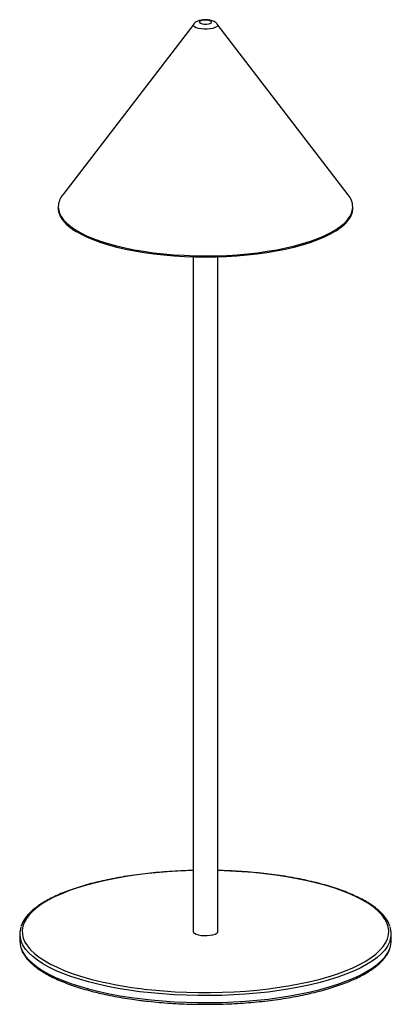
# Paper-space layout '_Dimétrica' of a CAD drawing. Header units: millimetres. Extents: x -201 to -51, y -252 to 146.
import ezdxf

# ---------------------------------------------------------------- set-up
doc = ezdxf.new("R2010")
doc.units = ezdxf.units.MM

psp = doc.layouts.new('_Dimétrica')

# ---------------------------------------------------------------- linework, layer by layer
at = {"color": 7, "linetype": 'Continuous', "lineweight": 25}
for p, q in [((-131.15, 144.49), (-184.01, 75.51)), ((-68.81, 75.51), (-121.66, 144.49)), ((-131.41, 50.25), (-131.41, -222.41)), ((-121.41, -222.41), (-121.41, 50.25)), ((-201.41, -223.35), (-201.41, -226.18)), ((-51.41, -226.18), (-51.41, -223.35))]:
    psp.add_line(p, q, dxfattribs=at)
at = {"color": 8, "linetype": 'Continuous', "lineweight": 25}
for p, q in [((-153.96, -245.3), (-152.57, -245.48)), ((-152.57, -245.48), (-151.1, -245.66))]:
    psp.add_line(p, q, dxfattribs=at)
at = {"color": 8, "linetype": 'Continuous', "lineweight": 25, "flags": 128}
for points in [[(-121.66, 144.49), (-121.52, 144.2), (-121.59, 143.79), (-121.96, 143.4), (-122.61, 143.05), (-123.5, 142.77), (-124.57, 142.57), (-125.76, 142.46), (-126.99, 142.46), (-128.18, 142.56), (-129.26, 142.75), (-130.16, 143.03), (-130.82, 143.38), (-131.21, 143.76), (-131.29, 144.17), (-131.15, 144.49)], [(-185.85, 70.74), (-185.77, 69.54), (-185.38, 68.11), (-184.69, 66.7), (-183.69, 65.31), (-182.4, 63.94), (-180.81, 62.62), (-178.94, 61.33), (-176.79, 60.09), (-174.38, 58.9), (-171.73, 57.78), (-168.83, 56.72), (-165.72, 55.74), (-162.4, 54.83), (-158.89, 54.01), (-155.21, 53.27), (-151.38, 52.62), (-147.42, 52.07), (-143.36, 51.61), (-139.2, 51.25), (-134.98, 51), (-130.71, 50.84), (-126.42, 50.79), (-122.13, 50.84), (-117.86, 50.99), (-113.64, 51.25), (-109.49, 51.61), (-105.42, 52.06), (-101.46, 52.62), (-97.63, 53.26), (-93.95, 54), (-90.44, 54.83), (-87.12, 55.73), (-84, 56.72), (-81.11, 57.77), (-78.45, 58.89), (-76.04, 60.08), (-73.89, 61.32), (-72.02, 62.61), (-70.43, 63.93), (-69.13, 65.3), (-68.13, 66.69), (-67.43, 68.1), (-67.04, 69.53), (-66.96, 70.52)], [(-131.41, -197.8), (-135.59, -197.93), (-140.32, -198.18), (-145, -198.53), (-149.6, -198.98), (-154.1, -199.53), (-158.48, -200.18), (-162.73, -200.92), (-166.83, -201.75), (-170.75, -202.66), (-174.5, -203.66), (-178.04, -204.74), (-181.36, -205.89), (-184.45, -207.11), (-187.3, -208.39), (-189.89, -209.74), (-192.22, -211.13), (-194.27, -212.58), (-196.04, -214.06), (-197.52, -215.58), (-198.69, -217.13), (-199.56, -218.7), (-200.13, -220.29), (-200.39, -221.88), (-200.34, -223.48), (-199.97, -225.07), (-199.3, -226.65), (-198.32, -228.22), (-197.04, -229.76), (-195.47, -231.27), (-193.6, -232.74), (-191.46, -234.17), (-189.04, -235.55), (-186.35, -236.87), (-183.42, -238.13), (-180.25, -239.33), (-176.85, -240.46), (-173.24, -241.51), (-172.23, -241.77)], [(-76.4, -240.59), (-73.09, -239.51), (-69.88, -238.33), (-66.9, -237.07), (-64.18, -235.76), (-61.72, -234.39), (-59.53, -232.97), (-57.62, -231.5), (-56, -230), (-54.67, -228.46), (-53.64, -226.9), (-52.92, -225.32), (-52.51, -223.73), (-52.41, -222.13), (-52.62, -220.54), (-53.14, -218.95), (-53.96, -217.38), (-55.09, -215.82), (-56.52, -214.3), (-58.24, -212.81), (-60.25, -211.36), (-62.53, -209.95), (-65.08, -208.6), (-67.89, -207.31), (-70.95, -206.08), (-74.24, -204.91), (-77.74, -203.82), (-81.45, -202.81), (-85.35, -201.88), (-89.42, -201.04), (-93.65, -200.29), (-98.01, -199.63), (-102.5, -199.06), (-107.08, -198.6), (-111.75, -198.23), (-116.47, -197.96), (-121.24, -197.8), (-121.41, -197.8)], [(-152.92, -246.74), (-157.36, -246.12), (-161.68, -245.41), (-165.84, -244.61), (-169.85, -243.73), (-173.68, -242.76), (-177.31, -241.71), (-180.74, -240.58), (-183.94, -239.39), (-186.9, -238.13), (-189.62, -236.81), (-192.07, -235.43), (-194.26, -234), (-196.17, -232.53), (-197.79, -231.02), (-199.12, -229.48), (-200.14, -227.91), (-200.87, -226.33), (-200.94, -226.12)], [(-51.89, -226.18), (-52.11, -226.76), (-52.92, -228.34), (-54.03, -229.9), (-55.44, -231.44), (-57.14, -232.93), (-59.12, -234.39), (-61.38, -235.81), (-63.91, -237.17), (-66.69, -238.48), (-69.72, -239.72), (-72.99, -240.9), (-76.47, -242), (-80.16, -243.03), (-84.04, -243.98), (-88.09, -244.84), (-92.3, -245.62), (-96.65, -246.3), (-101.12, -246.89), (-105.69, -247.38), (-110.36, -247.77), (-115.08, -248.06), (-119.86, -248.25), (-124.66, -248.34), (-129.46, -248.33), (-134.26, -248.21), (-139.02, -247.99), (-143.73, -247.67), (-148.37, -247.25), (-152.92, -246.74)], [(-200.95, -228.94), (-200.87, -229.16), (-200.14, -230.74), (-199.12, -232.31), (-197.79, -233.85), (-196.17, -235.36), (-194.26, -236.83), (-192.07, -238.26), (-189.62, -239.63), (-186.9, -240.96), (-183.94, -242.22), (-180.74, -243.41), (-177.31, -244.54), (-173.68, -245.59), (-169.85, -246.56), (-165.84, -247.44), (-161.68, -248.24), (-157.36, -248.95), (-152.92, -249.56)], [(-152.92, -249.56), (-148.37, -250.08), (-143.73, -250.5), (-139.02, -250.82), (-134.26, -251.04), (-129.46, -251.16), (-124.66, -251.17), (-119.86, -251.08), (-115.08, -250.89), (-110.36, -250.6), (-105.69, -250.21), (-101.12, -249.72), (-96.65, -249.13), (-92.3, -248.44), (-88.09, -247.67), (-84.04, -246.81), (-80.16, -245.86), (-76.47, -244.83), (-72.99, -243.73), (-69.72, -242.55), (-66.69, -241.31), (-63.91, -240), (-61.38, -238.64), (-59.12, -237.22), (-57.14, -235.76), (-55.44, -234.26), (-54.03, -232.73), (-52.92, -231.17), (-52.11, -229.59), (-51.89, -229.01)]]:
    psp.add_lwpolyline(points, dxfattribs=at)
at = {"color": 7, "linetype": 'Continuous', "lineweight": 25, "flags": 128}
for points in [[(-124.08, 145.04), (-123.97, 145.34), (-124.19, 145.63), (-124.71, 145.87), (-125.46, 146.04), (-126.33, 146.1), (-127.22, 146.05), (-127.99, 145.9), (-128.55, 145.67), (-128.83, 145.39), (-128.77, 145.09), (-128.39, 144.82), (-127.75, 144.61), (-126.93, 144.49), (-126.03, 144.48), (-125.18, 144.58), (-124.5, 144.78), (-124.08, 145.04)], [(-73.98, 60.81), (-74.25, 60.64), (-76.38, 59.41), (-78.78, 58.23), (-81.42, 57.12), (-84.29, 56.07), (-87.39, 55.09), (-90.69, 54.19), (-94.17, 53.37), (-97.83, 52.64), (-101.63, 52), (-105.56, 51.45), (-109.6, 51), (-113.73, 50.64), (-117.92, 50.39), (-122.16, 50.23), (-126.42, 50.18), (-130.68, 50.23), (-134.92, 50.39), (-139.11, 50.64), (-143.24, 51), (-147.28, 51.45), (-151.21, 52), (-155.01, 52.65), (-158.66, 53.38), (-162.15, 54.2), (-165.45, 55.1), (-168.54, 56.08), (-171.41, 57.13), (-174.05, 58.24), (-176.44, 59.42), (-178.29, 60.47)], [(-131.41, -222.41), (-131.3, -222.75), (-130.9, -223.14), (-130.21, -223.49), (-129.28, -223.77), (-128.17, -223.97)], [(-128.17, -223.97), (-126.95, -224.06), (-125.7, -224.06), (-124.49, -223.95), (-123.4, -223.74), (-122.5, -223.45), (-121.85, -223.09), (-121.48, -222.69), (-121.41, -222.41)], [(-201.41, -226.18), (-201.29, -227.56), (-200.95, -228.94)], [(-151.1, -245.66), (-148.03, -246), (-143.41, -246.41), (-138.71, -246.73), (-133.96, -246.95), (-129.18, -247.06), (-124.39, -247.07), (-119.6, -246.97), (-114.85, -246.77), (-110.14, -246.47), (-105.5, -246.07), (-100.95, -245.57), (-96.51, -244.97), (-92.19, -244.28), (-88.01, -243.49), (-84, -242.62), (-80.16, -241.66), (-76.52, -240.63), (-76.4, -240.59)]]:
    psp.add_lwpolyline(points, dxfattribs=at)
at = {"color": 7, "linetype": 'Continuous', "lineweight": 25}
for centre, radius, start, end in [((-177.75, 70.34), 8.12, 140.4537, 177.1479), ((-75.16, 70.32), 8.21, 1.4188, 39.2427), ((-192.82, -223.35), 8.58, 161.3456, 198.8197), ((-60, -223.35), 8.59, 340.7491, 19.3485), ((-60.08, -226.16), 8.67, 340.7686, 359.8627), ((-134.36, -94.6), 151.97, 255.5691, 262.5892)]:
    psp.add_arc(centre, radius, start, end, dxfattribs=at)
for points, knots in [([(-121.73, 144.53), (-121.81, 144.64), (-122.04, 144.95), (-122.57, 145.34), (-123.28, 145.74), (-124.17, 146.03), (-125.23, 146.23), (-126.41, 146.29), (-127.57, 146.23), (-128.73, 146.02), (-129.72, 145.67), (-130.52, 145.14), (-130.97, 144.77), (-131.12, 144.52), (-131.13, 144.51)], [0, 0, 0, 0, 0.0375842, 0.1115599, 0.1904445, 0.2825386, 0.3933031, 0.4987751, 0.6019377, 0.7097014, 0.8346809, 0.9162105, 0.9972621, 1, 1, 1, 1]), ([(-185.93, 70.48), (-185.94, 70.44), (-185.99, 69.93), (-185.84, 68.96), (-185.45, 67.57), (-184.77, 66.21), (-183.82, 64.86), (-182.6, 63.54), (-181.1, 62.25), (-179.75, 61.25), (-178.8, 60.69), (-178.53, 60.53)], [0, 0, 0, 0, 0.011668, 0.142831, 0.273939, 0.405909, 0.539321, 0.674055, 0.809632, 0.945589, 1, 1, 1, 1]), ([(-73.59, 60.95), (-73.05, 61.32), (-71.89, 62.09), (-70.43, 63.34), (-69.15, 64.67), (-68.15, 66.03), (-67.43, 67.42), (-66.98, 68.79), (-66.91, 69.7), (-66.88, 70.14)], [0, 0, 0, 0, 0.131709, 0.279643, 0.427563, 0.575147, 0.721891, 0.867209, 1, 1, 1, 1]), ([(-131.41, -197.75), (-132.72, -197.78), (-135.54, -197.85), (-139.83, -198.08), (-144.27, -198.39), (-148.65, -198.8), (-152.94, -199.3), (-157.14, -199.88), (-161.23, -200.55), (-165.19, -201.3), (-169, -202.13), (-172.67, -203.04), (-176.16, -204.03), (-179.47, -205.08), (-182.59, -206.2), (-185.5, -207.39), (-188.2, -208.64), (-190.68, -209.94), (-192.93, -211.31), (-194.93, -212.72), (-196.68, -214.19), (-198.17, -215.7), (-199.39, -217.25), (-200.33, -218.79), (-200.71, -219.83), (-200.9, -220.33)], [0, 0, 0, 0, 0.037974, 0.081705, 0.125439, 0.169179, 0.212927, 0.256684, 0.300453, 0.344237, 0.388038, 0.431862, 0.475712, 0.519593, 0.563512, 0.607475, 0.651491, 0.695565, 0.739704, 0.783906, 0.828155, 0.872391, 0.916492, 0.960278, 1, 1, 1, 1]), ([(-51.96, -220.22), (-52.13, -219.76), (-52.5, -218.78), (-53.39, -217.3), (-54.57, -215.78), (-56.03, -214.28), (-57.75, -212.82), (-59.73, -211.4), (-61.96, -210.04), (-64.43, -208.72), (-67.12, -207.47), (-70.02, -206.28), (-73.13, -205.15), (-76.44, -204.09), (-79.92, -203.1), (-83.58, -202.19), (-87.39, -201.35), (-91.34, -200.6), (-95.42, -199.92), (-99.61, -199.33), (-103.9, -198.83), (-108.28, -198.42), (-112.72, -198.09), (-117.1, -197.86), (-120.01, -197.78), (-121.41, -197.74)], [0, 0, 0, 0, 0.036649, 0.079312, 0.122613, 0.166432, 0.210575, 0.254868, 0.29919, 0.343475, 0.387705, 0.431876, 0.475994, 0.520063, 0.564091, 0.608085, 0.65205, 0.695991, 0.739912, 0.783817, 0.827709, 0.871591, 0.915464, 0.959331, 1, 1, 1, 1]), ([(-200.87, -229.22), (-200.83, -229.37), (-200.64, -230.05), (-200.03, -231.24), (-199.03, -232.78), (-197.74, -234.29), (-196.19, -235.78), (-194.37, -237.22), (-192.3, -238.62), (-189.99, -239.97), (-187.44, -241.26), (-184.67, -242.5), (-181.69, -243.66), (-178.51, -244.77), (-175.14, -245.8), (-171.59, -246.76), (-167.88, -247.65), (-164.02, -248.46), (-160.02, -249.18), (-156.23, -249.78), (-153.76, -250.1), (-152.69, -250.24)], [0, 0, 0, 0, 0.015322, 0.068749, 0.122956, 0.177936, 0.233486, 0.289359, 0.34536, 0.401357, 0.457295, 0.513161, 0.568955, 0.624683, 0.680354, 0.735975, 0.791556, 0.847102, 0.902621, 0.958116, 1, 1, 1, 1]), ([(-126.06, -251.83), (-125.25, -251.83), (-122.93, -251.84), (-119.1, -251.74), (-114.59, -251.55), (-110.13, -251.26), (-105.73, -250.88), (-101.4, -250.42), (-97.17, -249.87), (-93.04, -249.23), (-89.03, -248.51), (-85.16, -247.7), (-81.44, -246.82), (-77.89, -245.87), (-74.51, -244.84), (-71.32, -243.74), (-68.33, -242.58), (-65.55, -241.35), (-62.99, -240.06), (-60.66, -238.72), (-58.57, -237.32), (-56.73, -235.88), (-55.15, -234.38), (-53.82, -232.84), (-52.79, -231.26), (-52.18, -230.08), (-51.99, -229.41), (-51.96, -229.3)], [0, 0, 0, 0, 0.022411, 0.064369, 0.106329, 0.148291, 0.190258, 0.232231, 0.274213, 0.316206, 0.358211, 0.400233, 0.442274, 0.484339, 0.526432, 0.568559, 0.610726, 0.652941, 0.69521, 0.737539, 0.779931, 0.822375, 0.864836, 0.907215, 0.94936, 0.991071, 1, 1, 1, 1]), ([(-152.69, -250.24), (-151.95, -250.34), (-149.77, -250.6), (-146.11, -250.97), (-141.7, -251.33), (-137.22, -251.6), (-132.71, -251.77), (-128.98, -251.85), (-126.76, -251.84), (-126.06, -251.83)], [0, 0, 0, 0, 0.087812, 0.254738, 0.421652, 0.58854, 0.75541, 0.922268, 1, 1, 1, 1])]:
    psp.add_open_spline(points, degree=3, knots=knots, dxfattribs=at)

doc.saveas('drawing.dxf')
